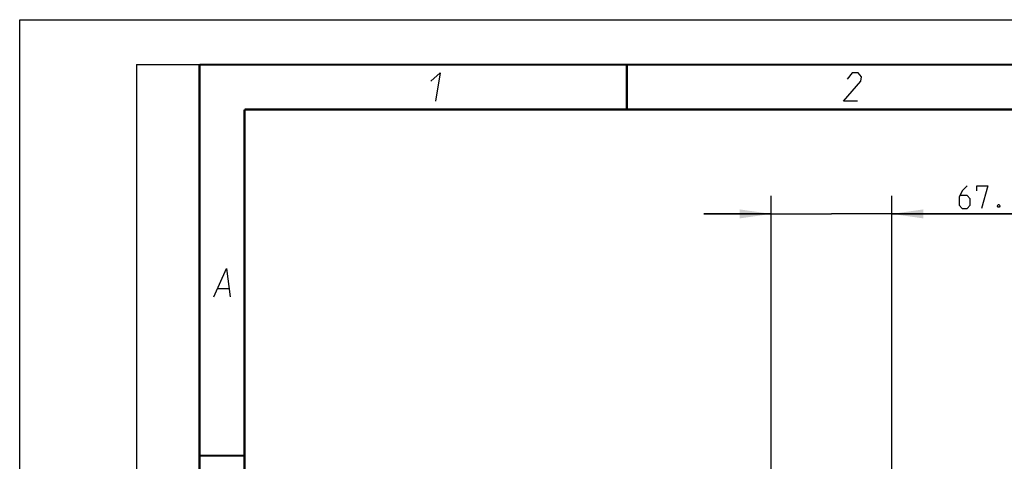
# Model space of a CAD drawing. Header units: millimetres. Extents: x 0 to 420, y 0 to 297.
# Tile 124 of 256: x 0 to 109, y 248 to 297. Entities that reach past the tile are written whole.
import ezdxf

# ---------------------------------------------------------------- set-up
doc = ezdxf.new("R2010")
doc.units = ezdxf.units.MM
doc.header["$LTSCALE"] = 23.1
doc.layers.get('0').update_dxf_attribs({"linetype": 'CONTINUOUS'})
doc.layers.add('DIM_PILOTEES', color=7, linetype='CONTINUOUS')
doc.styles.get("Standard").update_dxf_attribs({"font": 'txt', "width": 0.7})
doc.dimstyles.new('DIMSTYLE_2', dxfattribs={"dimtxt": 2.5, "dimasz": 3.5, "dimexe": 2, "dimexo": 0, "dimtad": 1, "dimdec": 0, "dimlfac": 5, "dimdsep": 46, "dimtxsty": 'Standard', "dimblk": '_FILLED', "dimblk1": '_FILLED', "dimblk2": '_FILLED', "dimcen": 0.09, "dimazin": 2, "dimtp": 0.3, "dimtm": 0.3, "dimtfac": 1, "dimtdec": 0, "dimtofl": 0, "dimtmove": 0, "dimatfit": 3, "dimldrblk": '_FILLED', "dimfxl": 0, "dimtolj": 1, "dimarcsym": 0})

# ---------------------------------------------------------------- blocks, each defined once
blk = doc.blocks.new('_FILLED')
at = {"color": 0, "linetype": 'ByBlock'}
blk.add_solid([(0, 0), (-1, 0.143), (-1, -0.143)], dxfattribs=at)
blk = doc.blocks.new('*D2')
at = {"layer": 'DIM_PILOTEES', "color": 2, "linetype": 'Continuous'}
for p, q in [((83.55, 221.64), (83.55, 277.39)), ((96.97, 221.86), (96.97, 277.39)), ((83.55, 275.39), (76.05, 275.39)), ((76.05, 275.39), (90.26, 275.39)), ((111.59, 275.39), (90.26, 275.39)), ((96.97, 275.39), (111.59, 275.39))]:
    blk.add_line(p, q, dxfattribs=at)
at = {"layer": 'DIM_PILOTEES', "color": 2, "linetype": 'Continuous', "xscale": 3.5, "yscale": 3.5, "zscale": 3.5}
blk.add_blockref('_FILLED', (83.55, 275.39), dxfattribs=at)
at = {"layer": 'DIM_PILOTEES', "color": 2, "linetype": 'Continuous', "xscale": 3.5, "yscale": 3.5, "zscale": 3.5, "rotation": 180}
blk.add_blockref('_FILLED', (96.97, 275.39), dxfattribs=at)
at = {"layer": 'DIM_PILOTEES', "color": 2, "linetype": 'Continuous', "insert": (104.45, 278.51), "char_height": 2.5, "width": 10.7143, "attachment_point": 1, "line_spacing_factor": 0.9}
blk.add_mtext('{\\ftxt;\\W0.0001;\\H0.0001;\\~}{\\ftxt;\\W1.5714285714;\\H2.5; }{\\ftxt;\\W0.0001;\\H0.0001;\\~}{\\ftxt;\\W0.0001;\\H0.0001;\\~}{\\ftxt;\\W1.2857142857;\\H2.5; }{\\ftxt;\\W0.0001;\\H0.0001;\\~}', dxfattribs=at)

msp = doc.modelspace()

# ---------------------------------------------------------------- linework, layer by layer
at = {"color": 7, "linetype": 'Continuous'}
for p, q in [((0, 0), (0, 297)), ((0, 297), (420, 297)), ((25, 286.9999), (410, 286.9999))]:
    msp.add_line(p, q, dxfattribs=at)
at = {"color": 2, "linetype": 'Continuous'}
for p, q in [((13, 292), (20, 292)), ((13, 292), (13, 5)), ((20, 292), (20, 5)), ((22.0363, 267.075), (23.2363, 267.075))]:
    msp.add_line(p, q, dxfattribs=at)
at = {"color": 7, "linetype": 'Continuous', "const_width": 0.25}
for points in [[(20, 292), (20, 5)], [(415, 292), (20, 292)], [(67.5002, 292), (67.5002, 287)], [(25, 10), (25, 287)], [(25, 287), (410, 287)], [(20.0002, 248.5), (25.0002, 248.5)]]:
    msp.add_lwpolyline(points, dxfattribs=at)
at = {"color": 2, "linetype": 'Continuous'}
for points in [[(45.7067, 290.175), (46.7537, 291.075), (46.2394, 287.925)], [(93.1646, 287.925), (91.5896, 287.925), (93.5319, 290.175), (93.6054, 290.625), (93.2289, 291.075), (92.5539, 291.075), (91.9937, 290.4)], [(21.5894, 266.175), (23.0037, 269.325), (23.3894, 266.175)]]:
    msp.add_lwpolyline(points, dxfattribs=at)
at = {"layer": 'DIM_PILOTEES', "color": 2, "linetype": 'Continuous'}
for points in [[(105.3407, 278.5103), (104.805, 277.9746), (104.4479, 277.2603), (104.4479, 276.3675), (104.805, 276.0103), (105.3407, 276.0103), (105.6979, 276.3675), (105.6979, 277.0818), (105.3407, 277.4389), (104.5669, 277.4389)], [(106.4122, 277.9746), (106.4122, 278.5103), (107.6622, 278.5103), (106.9479, 276.0103)], [(108.9122, 276.427), (108.9717, 276.3079), (108.9717, 276.2484), (108.9122, 276.1294), (108.7931, 276.1294), (108.7336, 276.2484), (108.7336, 276.3079), (108.7931, 276.427), (108.9122, 276.427)]]:
    msp.add_lwpolyline(points, dxfattribs=at)

# ---------------------------------------------------------------- dimensions: what is measured, and where the dimension line sits
dim = msp.add_linear_dim(base=(96.9661, 275.3853), p1=(83.5461, 221.6385), p2=(96.9661, 221.857), text='{\\ftxt;\\W0.0001;\\H0.0001;\\~}{\\ftxt;\\W1.5714285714;\\H2.5; }{\\ftxt;\\W0.0001;\\H0.0001;\\~}{\\ftxt;\\W0.0001;\\H0.0001;\\~}{\\ftxt;\\W1.2857142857;\\H2.5; }{\\ftxt;\\W0.0001;\\H0.0001;\\~}', dimstyle='DIMSTYLE_2', dxfattribs=at)
dim.commit()
dim.dimension.update_dxf_attribs({"geometry": '*D2', "text_midpoint": (108.3764, 275.3853), "dimtype": 160})

doc.saveas('drawing.dxf')
